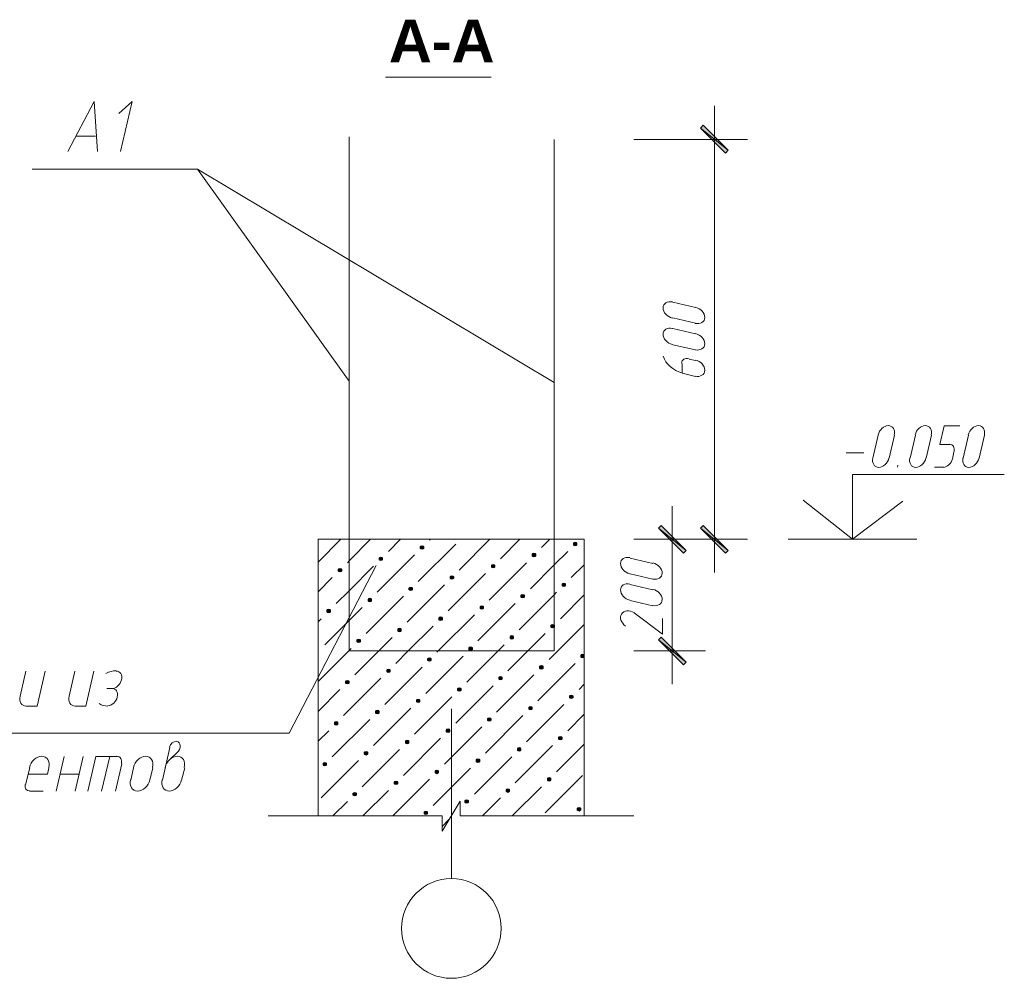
# Model space of a CAD drawing. Header units: millimetres. Extents: x 1527433 to 14789979, y -245576 to 11310.
# Tile 57 of 135: x 1950881 to 1956800, y -56397 to -50636. Entities that reach past the tile are written whole.
import ezdxf

# ---------------------------------------------------------------- set-up
doc = ezdxf.new("R2010")
doc.units = ezdxf.units.MM
doc.styles.get("Standard").update_dxf_attribs({"font": 'isocpeur.ttf', "height": 250})

msp = doc.modelspace()

# ---------------------------------------------------------------- hatches: boundary and pattern name
h = msp.add_hatch(color=7)
h.paths.add_polyline_path([(1955123.983, -51437.995), (1955140.917, -51421.062), (1954973.7, -51287.712)])
h.paths.add_polyline_path([(1955140.917, -51421.062), (1954973.7, -51287.712), (1954990.633, -51270.779)])
h = msp.add_hatch(color=7)
h.paths.add_polyline_path([(1954872.1, -53842.529), (1954886.917, -53825.595), (1954721.817, -53692.245)])
h.paths.add_polyline_path([(1954886.917, -53825.595), (1954721.817, -53692.245), (1954736.633, -53675.312)])
h = msp.add_hatch(color=7)
h.paths.add_polyline_path([(1954990.633, -53675.312), (1954973.7, -53692.245), (1955140.917, -53825.595)])
h.paths.add_polyline_path([(1954973.7, -53692.245), (1955140.917, -53825.595), (1955123.983, -53842.529)])
h = msp.add_hatch(color=7)
h.dxf.hatch_style = 2
h.paths.add_polyline_path([(1953299.417, -53798.079), (1953293.067, -53800.195), (1953288.833, -53804.429), (1953288.833, -53812.895), (1953293.067, -53817.129), (1953299.417, -53819.245), (1953305.767, -53817.129), (1953310, -53812.895), (1953310, -53804.429), (1953305.767, -53800.195)])
h = msp.add_hatch(color=7)
h.dxf.hatch_style = 2
h.paths.add_polyline_path([(1954220.167, -53776.912), (1954213.817, -53779.029), (1954209.583, -53783.262), (1954209.583, -53791.729), (1954213.817, -53795.962), (1954220.167, -53798.079), (1954226.517, -53795.962), (1954230.75, -53791.729), (1954230.75, -53783.262), (1954226.517, -53779.029)])
h = msp.add_hatch(color=7)
h.dxf.hatch_style = 2
h.paths.add_polyline_path([(1953051.767, -53865.812), (1953045.417, -53867.929), (1953041.183, -53872.162), (1953041.183, -53880.629), (1953045.417, -53884.862), (1953051.767, -53886.979), (1953058.117, -53884.862), (1953062.35, -53880.629), (1953062.35, -53872.162), (1953058.117, -53867.929)])
h = msp.add_hatch(color=7)
h.dxf.hatch_style = 2
h.paths.add_polyline_path([(1953972.517, -53842.529), (1953966.167, -53844.645), (1953961.933, -53848.879), (1953961.933, -53857.345), (1953966.167, -53861.579), (1953972.517, -53863.695), (1953978.867, -53861.579), (1953983.1, -53857.345), (1953983.1, -53848.879), (1953978.867, -53844.645)])
h = msp.add_hatch(color=7)
h.dxf.hatch_style = 2
h.paths.add_polyline_path([(1953726.983, -53910.262), (1953720.633, -53912.379), (1953716.4, -53916.612), (1953716.4, -53925.079), (1953720.633, -53929.312), (1953726.983, -53931.429), (1953733.333, -53929.312), (1953737.567, -53925.079), (1953737.567, -53916.612), (1953733.333, -53912.379)])
h = msp.add_hatch(color=7)
h.dxf.hatch_style = 2
h.paths.add_polyline_path([(1952806.233, -53933.545), (1952799.883, -53935.662), (1952795.65, -53939.895), (1952795.65, -53948.362), (1952799.883, -53952.595), (1952806.233, -53954.712), (1952812.583, -53952.595), (1952816.817, -53948.362), (1952816.817, -53939.895), (1952812.583, -53935.662)])
h = msp.add_hatch(color=7)
h.dxf.hatch_style = 2
h.paths.add_polyline_path([(1953479.333, -53977.995), (1953472.983, -53980.112), (1953468.75, -53984.345), (1953468.75, -53992.812), (1953472.983, -53997.045), (1953479.333, -53999.162), (1953485.683, -53997.045), (1953489.917, -53992.812), (1953489.917, -53984.345), (1953485.683, -53980.112)])
h = msp.add_hatch(color=7)
h.dxf.hatch_style = 2
h.paths.add_polyline_path([(1953231.683, -54045.729), (1953225.333, -54047.845), (1953221.1, -54052.079), (1953221.1, -54060.545), (1953225.333, -54064.779), (1953231.683, -54066.895), (1953238.033, -54064.779), (1953242.267, -54060.545), (1953242.267, -54052.079), (1953238.033, -54047.845)])
h = msp.add_hatch(color=7)
h.dxf.hatch_style = 2
h.paths.add_polyline_path([(1954152.433, -54022.445), (1954146.083, -54024.562), (1954141.85, -54028.795), (1954141.85, -54037.262), (1954146.083, -54041.495), (1954152.433, -54043.612), (1954158.783, -54041.495), (1954163.017, -54037.262), (1954163.017, -54028.795), (1954158.783, -54024.562)])
h = msp.add_hatch(color=7)
h.dxf.hatch_style = 2
h.paths.add_polyline_path([(1953904.783, -54090.179), (1953898.433, -54092.295), (1953894.2, -54096.529), (1953894.2, -54104.995), (1953898.433, -54109.229), (1953904.783, -54111.345), (1953911.133, -54109.229), (1953915.367, -54104.995), (1953915.367, -54096.529), (1953911.133, -54092.295)])
h = msp.add_hatch(color=7)
h.dxf.hatch_style = 2
h.paths.add_polyline_path([(1952986.15, -54113.462), (1952979.8, -54115.579), (1952975.567, -54119.812), (1952975.567, -54128.279), (1952979.8, -54132.512), (1952986.15, -54134.629), (1952992.5, -54132.512), (1952996.733, -54128.279), (1952996.733, -54119.812), (1952992.5, -54115.579)])
h = msp.add_hatch(color=7)
h.dxf.hatch_style = 2
h.paths.add_polyline_path([(1953659.25, -54157.912), (1953652.9, -54160.029), (1953648.667, -54164.262), (1953648.667, -54172.729), (1953652.9, -54176.962), (1953659.25, -54179.079), (1953665.6, -54176.962), (1953669.833, -54172.729), (1953669.833, -54164.262), (1953665.6, -54160.029)])
h = msp.add_hatch(color=7)
h.dxf.hatch_style = 2
h.paths.add_polyline_path([(1952738.5, -54179.079), (1952732.15, -54181.195), (1952727.917, -54185.429), (1952727.917, -54193.895), (1952732.15, -54198.129), (1952738.5, -54200.245), (1952744.85, -54198.129), (1952749.083, -54193.895), (1952749.083, -54185.429), (1952744.85, -54181.195)])
h = msp.add_hatch(color=7)
h.dxf.hatch_style = 2
h.paths.add_polyline_path([(1953411.6, -54225.645), (1953405.25, -54227.762), (1953401.017, -54231.995), (1953401.017, -54240.462), (1953405.25, -54244.695), (1953411.6, -54246.812), (1953417.95, -54244.695), (1953422.183, -54240.462), (1953422.183, -54231.995), (1953417.95, -54227.762)])
h = msp.add_hatch(color=7)
h.dxf.hatch_style = 2
h.paths.add_polyline_path([(1954084.7, -54270.095), (1954078.35, -54272.212), (1954074.117, -54276.445), (1954074.117, -54284.912), (1954078.35, -54289.145), (1954084.7, -54291.262), (1954091.05, -54289.145), (1954095.283, -54284.912), (1954095.283, -54276.445), (1954091.05, -54272.212)])
h = msp.add_hatch(color=7)
h.dxf.hatch_style = 2
h.paths.add_polyline_path([(1953163.95, -54293.379), (1953157.6, -54295.495), (1953153.367, -54299.729), (1953153.367, -54308.195), (1953157.6, -54312.429), (1953163.95, -54314.545), (1953170.3, -54312.429), (1953174.533, -54308.195), (1953174.533, -54299.729), (1953170.3, -54295.495)])
h = msp.add_hatch(color=7)
h.dxf.hatch_style = 2
h.paths.add_polyline_path([(1953839.167, -54337.829), (1953832.817, -54339.945), (1953828.583, -54344.179), (1953828.583, -54352.645), (1953832.817, -54356.879), (1953839.167, -54358.995), (1953845.517, -54356.879), (1953849.75, -54352.645), (1953849.75, -54344.179), (1953845.517, -54339.945)])
h = msp.add_hatch(color=7)
h.dxf.hatch_style = 2
h.paths.add_polyline_path([(1952918.417, -54358.995), (1952912.067, -54361.112), (1952907.833, -54365.345), (1952907.833, -54373.812), (1952912.067, -54378.045), (1952918.417, -54380.162), (1952924.767, -54378.045), (1952929, -54373.812), (1952929, -54365.345), (1952924.767, -54361.112)])
h = msp.add_hatch(color=7)
h.paths.add_polyline_path([(1954736.633, -54346.295), (1954721.817, -54363.229), (1954886.917, -54496.579)])
h.paths.add_polyline_path([(1954721.817, -54363.229), (1954886.917, -54496.579), (1954872.1, -54513.512)])
h = msp.add_hatch(color=7)
h.dxf.hatch_style = 2
h.paths.add_polyline_path([(1953591.517, -54405.562), (1953585.167, -54407.679), (1953580.933, -54411.912), (1953580.933, -54420.379), (1953585.167, -54424.612), (1953591.517, -54426.729), (1953597.867, -54424.612), (1953602.1, -54420.379), (1953602.1, -54411.912), (1953597.867, -54407.679)])
h = msp.add_hatch(color=7)
h.dxf.hatch_style = 2
h.paths.add_polyline_path([(1954264.617, -54450.012), (1954258.267, -54452.129), (1954254.033, -54456.362), (1954254.033, -54464.829), (1954258.267, -54469.062), (1954264.617, -54471.179), (1954270.967, -54469.062), (1954275.2, -54464.829), (1954275.2, -54456.362), (1954270.967, -54452.129)])
h = msp.add_hatch(color=7)
h.dxf.hatch_style = 2
h.paths.add_polyline_path([(1953343.867, -54471.179), (1953337.517, -54473.295), (1953333.283, -54477.529), (1953333.283, -54485.995), (1953337.517, -54490.229), (1953343.867, -54492.345), (1953350.217, -54490.229), (1953354.45, -54485.995), (1953354.45, -54477.529), (1953350.217, -54473.295)])
h = msp.add_hatch(color=7)
h.dxf.hatch_style = 2
h.paths.add_polyline_path([(1954016.967, -54517.745), (1954010.617, -54519.862), (1954006.383, -54524.095), (1954006.383, -54532.562), (1954010.617, -54536.795), (1954016.967, -54538.912), (1954023.317, -54536.795), (1954027.55, -54532.562), (1954027.55, -54524.095), (1954023.317, -54519.862)])
h = msp.add_hatch(color=7)
h.dxf.hatch_style = 2
h.paths.add_polyline_path([(1953098.333, -54538.912), (1953091.983, -54541.029), (1953087.75, -54545.262), (1953087.75, -54553.729), (1953091.983, -54557.962), (1953098.333, -54560.079), (1953104.683, -54557.962), (1953108.917, -54553.729), (1953108.917, -54545.262), (1953104.683, -54541.029)])
h = msp.add_hatch(color=7)
h.dxf.hatch_style = 2
h.paths.add_polyline_path([(1952850.683, -54606.645), (1952844.333, -54608.762), (1952840.1, -54612.995), (1952840.1, -54621.462), (1952844.333, -54625.695), (1952850.683, -54627.812), (1952857.033, -54625.695), (1952861.267, -54621.462), (1952861.267, -54612.995), (1952857.033, -54608.762)])
h = msp.add_hatch(color=7)
h.dxf.hatch_style = 2
h.paths.add_polyline_path([(1953771.433, -54583.362), (1953765.083, -54585.479), (1953760.85, -54589.712), (1953760.85, -54598.179), (1953765.083, -54602.412), (1953771.433, -54604.529), (1953777.783, -54602.412), (1953782.017, -54598.179), (1953782.017, -54589.712), (1953777.783, -54585.479)])
h = msp.add_hatch(color=7)
h.dxf.hatch_style = 2
h.paths.add_polyline_path([(1953523.783, -54651.095), (1953517.433, -54653.212), (1953513.2, -54657.445), (1953513.2, -54665.912), (1953517.433, -54670.145), (1953523.783, -54672.262), (1953530.133, -54670.145), (1953534.367, -54665.912), (1953534.367, -54657.445), (1953530.133, -54653.212)])
h = msp.add_hatch(color=7)
h.dxf.hatch_style = 2
h.paths.add_polyline_path([(1954196.883, -54695.545), (1954190.533, -54697.662), (1954186.3, -54701.895), (1954186.3, -54710.362), (1954190.533, -54714.595), (1954196.883, -54716.712), (1954203.233, -54714.595), (1954207.467, -54710.362), (1954207.467, -54701.895), (1954203.233, -54697.662)])
h = msp.add_hatch(color=7)
h.dxf.hatch_style = 2
h.paths.add_polyline_path([(1953276.133, -54718.829), (1953269.783, -54720.945), (1953265.55, -54725.179), (1953265.55, -54733.645), (1953269.783, -54737.879), (1953276.133, -54739.995), (1953282.483, -54737.879), (1953286.717, -54733.645), (1953286.717, -54725.179), (1953282.483, -54720.945)])
h = msp.add_hatch(color=7)
h.dxf.hatch_style = 2
h.paths.add_polyline_path([(1953030.6, -54786.562), (1953024.25, -54788.679), (1953020.017, -54792.912), (1953020.017, -54801.379), (1953024.25, -54805.612), (1953030.6, -54807.729), (1953036.95, -54805.612), (1953041.183, -54801.379), (1953041.183, -54792.912), (1953036.95, -54788.679)])
h = msp.add_hatch(color=7)
h.dxf.hatch_style = 2
h.paths.add_polyline_path([(1953951.35, -54763.279), (1953945, -54765.395), (1953940.767, -54769.629), (1953940.767, -54778.095), (1953945, -54782.329), (1953951.35, -54784.445), (1953957.7, -54782.329), (1953961.933, -54778.095), (1953961.933, -54769.629), (1953957.7, -54765.395)])
h = msp.add_hatch(color=7)
h.dxf.hatch_style = 2
h.paths.add_polyline_path([(1952782.95, -54854.295), (1952776.6, -54856.412), (1952772.367, -54860.645), (1952772.367, -54869.112), (1952776.6, -54873.345), (1952782.95, -54875.462), (1952789.3, -54873.345), (1952793.533, -54869.112), (1952793.533, -54860.645), (1952789.3, -54856.412)])
h = msp.add_hatch(color=7)
h.dxf.hatch_style = 2
h.paths.add_polyline_path([(1953703.7, -54831.012), (1953697.35, -54833.129), (1953693.117, -54837.362), (1953693.117, -54845.829), (1953697.35, -54850.062), (1953703.7, -54852.179), (1953710.05, -54850.062), (1953714.283, -54845.829), (1953714.283, -54837.362), (1953710.05, -54833.129)])
h = msp.add_hatch(color=7)
h.dxf.hatch_style = 2
h.paths.add_polyline_path([(1953456.05, -54898.745), (1953449.7, -54900.862), (1953445.467, -54905.095), (1953445.467, -54913.562), (1953449.7, -54917.795), (1953456.05, -54919.912), (1953462.4, -54917.795), (1953466.633, -54913.562), (1953466.633, -54905.095), (1953462.4, -54900.862)])
h = msp.add_hatch(color=7)
h.dxf.hatch_style = 2
h.paths.add_polyline_path([(1953210.517, -54966.479), (1953204.167, -54968.595), (1953199.933, -54972.829), (1953199.933, -54981.295), (1953204.167, -54985.529), (1953210.517, -54987.645), (1953216.867, -54985.529), (1953221.1, -54981.295), (1953221.1, -54972.829), (1953216.867, -54968.595)])
h = msp.add_hatch(color=7)
h.dxf.hatch_style = 2
h.paths.add_polyline_path([(1954131.267, -54943.195), (1954124.917, -54945.312), (1954120.683, -54949.545), (1954120.683, -54958.012), (1954124.917, -54962.245), (1954131.267, -54964.362), (1954137.617, -54962.245), (1954141.85, -54958.012), (1954141.85, -54949.545), (1954137.617, -54945.312)])
h = msp.add_hatch(color=7)
h.dxf.hatch_style = 2
h.paths.add_polyline_path([(1952962.867, -55034.212), (1952956.517, -55036.329), (1952952.283, -55040.562), (1952952.283, -55049.029), (1952956.517, -55053.262), (1952962.867, -55055.379), (1952969.217, -55053.262), (1952973.45, -55049.029), (1952973.45, -55040.562), (1952969.217, -55036.329)])
h = msp.add_hatch(color=7)
h.dxf.hatch_style = 2
h.paths.add_polyline_path([(1953883.617, -55010.929), (1953877.267, -55013.045), (1953873.033, -55017.279), (1953873.033, -55025.745), (1953877.267, -55029.979), (1953883.617, -55032.095), (1953889.967, -55029.979), (1953894.2, -55025.745), (1953894.2, -55017.279), (1953889.967, -55013.045)])
h = msp.add_hatch(color=7)
h.dxf.hatch_style = 2
h.paths.add_polyline_path([(1952715.217, -55099.829), (1952708.867, -55101.945), (1952704.633, -55106.179), (1952704.633, -55114.645), (1952708.867, -55118.879), (1952715.217, -55120.995), (1952721.567, -55118.879), (1952725.8, -55114.645), (1952725.8, -55106.179), (1952721.567, -55101.945)])
h = msp.add_hatch(color=7)
h.dxf.hatch_style = 2
h.paths.add_polyline_path([(1953635.967, -55078.662), (1953629.617, -55080.779), (1953625.383, -55085.012), (1953625.383, -55093.479), (1953629.617, -55097.712), (1953635.967, -55099.829), (1953642.317, -55097.712), (1953646.55, -55093.479), (1953646.55, -55085.012), (1953642.317, -55080.779)])
h = msp.add_hatch(color=7)
h.dxf.hatch_style = 2
h.paths.add_polyline_path([(1953388.317, -55146.395), (1953381.967, -55148.512), (1953377.733, -55152.745), (1953377.733, -55161.212), (1953381.967, -55165.445), (1953388.317, -55167.562), (1953394.667, -55165.445), (1953398.9, -55161.212), (1953398.9, -55152.745), (1953394.667, -55148.512)])
h = msp.add_hatch(color=7)
h.dxf.hatch_style = 2
h.paths.add_polyline_path([(1953142.783, -55212.012), (1953136.433, -55214.129), (1953132.2, -55218.362), (1953132.2, -55226.829), (1953136.433, -55231.062), (1953142.783, -55233.179), (1953149.133, -55231.062), (1953153.367, -55226.829), (1953153.367, -55218.362), (1953149.133, -55214.129)])
h = msp.add_hatch(color=7)
h.dxf.hatch_style = 2
h.paths.add_polyline_path([(1954063.533, -55190.845), (1954057.183, -55192.962), (1954052.95, -55197.195), (1954052.95, -55205.662), (1954057.183, -55209.895), (1954063.533, -55212.012), (1954069.883, -55209.895), (1954074.117, -55205.662), (1954074.117, -55197.195), (1954069.883, -55192.962)])
h = msp.add_hatch(color=7)
h.dxf.hatch_style = 2
h.paths.add_polyline_path([(1952895.133, -55279.745), (1952888.783, -55281.862), (1952884.55, -55286.095), (1952884.55, -55294.562), (1952888.783, -55298.795), (1952895.133, -55300.912), (1952901.483, -55298.795), (1952905.717, -55294.562), (1952905.717, -55286.095), (1952901.483, -55281.862)])
h = msp.add_hatch(color=7)
h.dxf.hatch_style = 2
h.paths.add_polyline_path([(1953815.883, -55258.579), (1953809.533, -55260.695), (1953805.3, -55264.929), (1953805.3, -55273.395), (1953809.533, -55277.629), (1953815.883, -55279.745), (1953822.233, -55277.629), (1953826.467, -55273.395), (1953826.467, -55264.929), (1953822.233, -55260.695)])
h = msp.add_hatch(color=7)
h.dxf.hatch_style = 2
h.paths.add_polyline_path([(1953568.233, -55324.195), (1953561.883, -55326.312), (1953557.65, -55330.545), (1953557.65, -55339.012), (1953561.883, -55343.245), (1953568.233, -55345.362), (1953574.583, -55343.245), (1953578.817, -55339.012), (1953578.817, -55330.545), (1953574.583, -55326.312)])
h = msp.add_hatch(color=7)
h.dxf.hatch_style = 2
h.paths.add_polyline_path([(1953322.7, -55391.929), (1953316.35, -55394.045), (1953312.117, -55398.279), (1953312.117, -55406.745), (1953316.35, -55410.979), (1953322.7, -55413.095), (1953329.05, -55410.979), (1953333.283, -55406.745), (1953333.283, -55398.279), (1953329.05, -55394.045)])
h = msp.add_hatch(color=7)
h.dxf.hatch_style = 2
h.paths.add_polyline_path([(1954243.45, -55370.762), (1954237.1, -55372.879), (1954232.867, -55377.112), (1954232.867, -55385.579), (1954237.1, -55389.812), (1954243.45, -55391.929), (1954249.8, -55389.812), (1954254.033, -55385.579), (1954254.033, -55377.112), (1954249.8, -55372.879)])

# ---------------------------------------------------------------- linework, layer by layer
at = {"color": 7, "lineweight": 0}
for points in [[(1953079.283, -50980.795), (1953714.283, -50980.795)], [(1951170.05, -51427.412), (1951328.8, -51126.845), (1951347.85, -51427.412)], [(1951487.55, -51427.412), (1951557.4, -51126.845), (1951476.967, -51200.929)], [(1955058.367, -53958.945), (1955058.367, -51154.362)], [(1951337.267, -51336.395), (1951222.967, -51336.395)], [(1954093.167, -51355.445), (1954093.167, -54428.845), (1952861.267, -54428.845), (1952861.267, -51340.629)], [(1954573.65, -51355.445), (1955257.333, -51355.445)], [(1954093.167, -52815.945), (1951948.983, -51535.362), (1952861.267, -52809.595), (1951948.983, -51535.362), (1950956.267, -51535.362)], [(1954805.766, -52332.497), (1954794.363, -52330.909), (1954783.729, -52331.337), (1954774.093, -52333.638), (1954765.682, -52337.668), (1954758.727, -52343.283), (1954753.456, -52350.34), (1954750.097, -52358.695), (1954748.88, -52368.204), (1954749.96, -52378.233), (1954753.191, -52388.076), (1954758.346, -52397.487), (1954765.201, -52406.219), (1954773.528, -52414.028), (1954783.101, -52420.666), (1954793.695, -52425.886), (1954805.084, -52429.444)], [(1954944.067, -52365.095), (1954806.483, -52333.345)], [(1954942.668, -52461.194), (1954954.07, -52462.782), (1954964.704, -52462.354), (1954974.341, -52460.053), (1954982.751, -52456.023), (1954989.706, -52450.408), (1954994.977, -52443.351), (1954998.336, -52434.996), (1954999.553, -52425.486), (1954998.473, -52415.458), (1954995.242, -52405.615), (1954990.087, -52396.204), (1954983.233, -52387.471), (1954974.906, -52379.663), (1954965.332, -52373.025), (1954954.738, -52367.804), (1954943.349, -52364.247)], [(1954806.483, -52428.595), (1954944.067, -52460.345)], [(1954805.766, -52491.247), (1954794.363, -52489.659), (1954783.729, -52490.087), (1954774.093, -52492.388), (1954765.682, -52496.418), (1954758.727, -52502.033), (1954753.456, -52509.09), (1954750.097, -52517.445), (1954748.88, -52526.954), (1954749.96, -52536.983), (1954753.191, -52546.826), (1954758.346, -52556.237), (1954765.201, -52564.969), (1954773.528, -52572.778), (1954783.101, -52579.416), (1954793.695, -52584.636), (1954805.084, -52588.194)], [(1954944.067, -52523.845), (1954806.483, -52492.095)], [(1954942.668, -52619.944), (1954954.07, -52621.532), (1954964.704, -52621.104), (1954974.341, -52618.803), (1954982.751, -52614.773), (1954989.706, -52609.158), (1954994.977, -52602.101), (1954998.336, -52593.746), (1954999.553, -52584.236), (1954998.473, -52574.208), (1954995.242, -52564.365), (1954990.087, -52554.954), (1954983.233, -52546.221), (1954974.906, -52538.413), (1954965.332, -52531.775), (1954954.738, -52526.554), (1954943.349, -52522.997)], [(1954806.483, -52589.462), (1954944.067, -52621.212)], [(1954749.674, -52658.355), (1954756.462, -52675.391), (1954765.916, -52691.655), (1954777.749, -52706.891), (1954791.67, -52720.842), (1954807.391, -52733.25), (1954824.623, -52743.859), (1954843.076, -52752.411), (1954862.461, -52758.649)], [(1954904.695, -52673.672), (1954895.748, -52672.331), (1954887.423, -52672.557), (1954879.898, -52674.241), (1954873.35, -52677.275), (1954867.958, -52681.551), (1954863.899, -52686.958), (1954861.351, -52693.389), (1954860.492, -52700.734)], [(1954944.067, -52684.712), (1954905.967, -52676.245)], [(1954942.668, -52778.694), (1954954.07, -52780.282), (1954964.704, -52779.854), (1954974.341, -52777.553), (1954982.751, -52773.523), (1954989.706, -52767.908), (1954994.977, -52760.851), (1954998.336, -52752.496), (1954999.553, -52742.986), (1954998.473, -52732.958), (1954995.242, -52723.115), (1954990.087, -52713.704), (1954983.233, -52704.971), (1954974.906, -52697.163), (1954965.332, -52690.525), (1954954.738, -52685.304), (1954943.349, -52681.747)], [(1954863.633, -52701.645), (1954863.633, -52760.912)], [(1954863.633, -52760.912), (1954944.067, -52779.962)], [(1956138.715, -53132.728), (1956140.303, -53121.325), (1956139.875, -53110.691), (1956137.574, -53101.055), (1956133.544, -53092.644), (1956127.929, -53085.689), (1956120.872, -53080.418), (1956112.517, -53077.059), (1956103.007, -53075.842), (1956092.979, -53076.922), (1956083.136, -53080.153), (1956073.725, -53085.308), (1956064.992, -53092.163), (1956057.184, -53100.49), (1956050.546, -53110.063), (1956045.326, -53120.657), (1956041.768, -53132.046)], [(1956360.965, -53132.728), (1956362.553, -53121.325), (1956362.125, -53110.691), (1956359.824, -53101.055), (1956355.794, -53092.644), (1956350.179, -53085.689), (1956343.122, -53080.418), (1956334.767, -53077.059), (1956325.257, -53075.842), (1956315.229, -53076.922), (1956305.386, -53080.153), (1956295.975, -53085.308), (1956287.242, -53092.163), (1956279.434, -53100.49), (1956272.796, -53110.063), (1956267.576, -53120.657), (1956264.018, -53132.046)], [(1956472.3, -53188.479), (1956413.033, -53188.479), (1956438.433, -53076.295), (1956533.683, -53076.295)], [(1956680.582, -53132.728), (1956682.17, -53121.325), (1956681.742, -53110.691), (1956679.441, -53101.055), (1956675.411, -53092.644), (1956669.796, -53085.689), (1956662.739, -53080.418), (1956654.384, -53077.059), (1956644.874, -53075.842), (1956634.846, -53076.922), (1956625.003, -53080.153), (1956615.592, -53085.308), (1956606.859, -53092.163), (1956599.051, -53100.49), (1956592.413, -53110.063), (1956587.192, -53120.657), (1956583.635, -53132.046)], [(1956042.617, -53133.445), (1956010.867, -53271.029)], [(1956108.233, -53271.029), (1956139.983, -53133.445)], [(1956266.983, -53133.445), (1956235.233, -53271.029)], [(1956330.483, -53271.029), (1956362.233, -53133.445)], [(1956584.483, -53133.445), (1956552.733, -53271.029)], [(1956650.1, -53271.029), (1956681.85, -53133.445)], [(1956498.156, -53231.657), (1956499.498, -53222.71), (1956499.272, -53214.385), (1956497.588, -53206.86), (1956494.553, -53200.312), (1956490.278, -53194.92), (1956484.871, -53190.861), (1956478.44, -53188.313), (1956471.095, -53187.454)], [(1955850, -53239.279), (1955955.833, -53239.279)], [(1956010.018, -53269.63), (1956008.43, -53281.032), (1956008.858, -53291.666), (1956011.159, -53301.303), (1956015.189, -53309.713), (1956020.804, -53316.668), (1956027.861, -53321.939), (1956036.216, -53325.298), (1956045.726, -53326.515), (1956055.754, -53325.435), (1956065.597, -53322.204), (1956075.008, -53317.049), (1956083.741, -53310.195), (1956091.549, -53301.868), (1956098.187, -53292.294), (1956103.408, -53281.7), (1956106.965, -53270.311)], [(1956232.268, -53269.63), (1956230.68, -53281.032), (1956231.108, -53291.666), (1956233.409, -53301.303), (1956237.439, -53309.713), (1956243.054, -53316.668), (1956250.111, -53321.939), (1956258.466, -53325.298), (1956267.976, -53326.515), (1956278.004, -53325.435), (1956287.847, -53322.204), (1956297.258, -53317.049), (1956305.991, -53310.195), (1956313.799, -53301.868), (1956320.437, -53292.294), (1956325.658, -53281.7), (1956329.215, -53270.311)], [(1956433.862, -53326.564), (1956442.605, -53325.454), (1956451.219, -53322.442), (1956459.487, -53317.734), (1956467.191, -53311.533), (1956474.114, -53304.043), (1956480.037, -53295.467), (1956484.743, -53286.01), (1956488.014, -53275.875)], [(1956489.233, -53277.379), (1956497.7, -53232.929)], [(1956551.885, -53269.63), (1956550.297, -53281.032), (1956550.725, -53291.666), (1956553.026, -53301.303), (1956557.056, -53309.713), (1956562.671, -53316.668), (1956569.728, -53321.939), (1956578.083, -53325.298), (1956587.593, -53326.515), (1956597.621, -53325.435), (1956607.464, -53322.204), (1956616.875, -53317.049), (1956625.608, -53310.195), (1956633.416, -53301.868), (1956640.054, -53292.294), (1956645.274, -53281.7), (1956648.832, -53270.311)], [(1956161.15, -53313.362), (1956159.033, -53326.062)], [(1956381.283, -53326.062), (1956434.2, -53326.062)], [(1956190.783, -53529.262), (1955888.1, -53757.862), (1955888.1, -53370.512), (1956800.383, -53370.512)], [(1954804.367, -54629.929), (1954804.367, -53558.895)], [(1955888.1, -53757.862), (1955591.767, -53522.912)], [(1954275.2, -55421.562), (1954275.2, -53757.862), (1952675, -53757.862), (1952675, -55421.562)], [(1952675, -53895.445), (1952810.467, -53757.862)], [(1952850.683, -53899.679), (1952861.267, -53889.095), (1952990.383, -53757.862)], [(1953098.333, -53831.945), (1953170.3, -53757.862)], [(1953276.133, -54011.862), (1953502.617, -53787.495)], [(1953343.867, -53764.212), (1953350.217, -53757.862)], [(1953523.783, -53944.129), (1953707.933, -53757.862)], [(1953771.433, -53876.395), (1953887.85, -53757.862)], [(1954016.967, -53808.662), (1954067.767, -53757.862)], [(1954573.65, -53757.862), (1955003.333, -53757.862)], [(1954573.65, -53757.862), (1955257.333, -53757.862)], [(1955500.75, -53757.862), (1956275.45, -53757.862)], [(1953030.6, -54077.479), (1953254.967, -53853.112)], [(1954093.167, -53912.379), (1954175.717, -53831.945)], [(1954549.649, -53869.197), (1954538.246, -53867.609), (1954527.612, -53868.037), (1954517.976, -53870.338), (1954509.566, -53874.368), (1954502.611, -53879.983), (1954497.339, -53887.04), (1954493.981, -53895.395), (1954492.763, -53904.904), (1954493.843, -53914.933), (1954497.074, -53924.776), (1954502.23, -53934.187), (1954509.084, -53942.919), (1954517.411, -53950.728), (1954526.985, -53957.366), (1954537.579, -53962.586), (1954548.968, -53966.144)], [(1949641.817, -54924.145), (1952501.433, -54924.145), (1953024.25, -53916.612)], [(1952782.95, -54145.212), (1952861.267, -54069.012), (1953007.317, -53920.845)], [(1953703.7, -54124.045), (1953928.067, -53899.679)], [(1953951.35, -54056.312), (1954093.167, -53912.379)], [(1954196.883, -53988.579), (1954275.2, -53912.379)], [(1954687.95, -53903.912), (1954550.367, -53872.162)], [(1954686.551, -53997.894), (1954697.954, -53999.482), (1954708.588, -53999.054), (1954718.224, -53996.753), (1954726.634, -53992.723), (1954733.589, -53987.108), (1954738.861, -53980.051), (1954742.219, -53971.696), (1954743.437, -53962.186), (1954742.357, -53952.158), (1954739.126, -53942.315), (1954733.97, -53932.904), (1954727.116, -53924.171), (1954718.789, -53916.363), (1954709.215, -53909.725), (1954698.621, -53904.504), (1954687.232, -53900.947)], [(1953456.05, -54189.662), (1953680.417, -53965.295)], [(1954550.367, -53967.412), (1954687.95, -53999.162)], [(1952675, -54075.362), (1952759.667, -53988.579)], [(1953210.517, -54257.395), (1953434.883, -54033.029)], [(1954549.649, -54027.947), (1954538.246, -54026.359), (1954527.612, -54026.787), (1954517.976, -54029.088), (1954509.566, -54033.118), (1954502.611, -54038.733), (1954497.339, -54045.79), (1954493.981, -54054.145), (1954492.763, -54063.654), (1954493.843, -54073.683), (1954497.074, -54083.526), (1954502.23, -54092.937), (1954509.084, -54101.669), (1954517.411, -54109.478), (1954526.985, -54116.116), (1954537.579, -54121.336), (1954548.968, -54124.894)], [(1954687.95, -54062.662), (1954550.367, -54030.912)], [(1952962.867, -54325.129), (1953187.233, -54100.762)], [(1953883.617, -54303.962), (1954093.167, -54092.295)], [(1954093.167, -54092.295), (1954107.983, -54077.479)], [(1954131.267, -54236.229), (1954275.2, -54092.295)], [(1954686.551, -54156.644), (1954697.954, -54158.232), (1954708.588, -54157.804), (1954718.224, -54155.503), (1954726.634, -54151.473), (1954733.589, -54145.858), (1954738.861, -54138.801), (1954742.219, -54130.446), (1954743.437, -54120.936), (1954742.357, -54110.908), (1954739.126, -54101.065), (1954733.97, -54091.654), (1954727.116, -54082.921), (1954718.789, -54075.113), (1954709.215, -54068.475), (1954698.621, -54063.254), (1954687.232, -54059.697)], [(1953635.967, -54369.579), (1953860.333, -54145.212)], [(1954550.367, -54126.162), (1954687.95, -54157.912)], [(1952715.217, -54392.862), (1952861.267, -54246.812), (1952939.583, -54168.495)], [(1953388.317, -54437.312), (1953396.783, -54428.845), (1953614.8, -54212.945)], [(1954574.357, -54199.743), (1954563.394, -54194.426), (1954552.289, -54190.994), (1954541.328, -54189.415), (1954530.794, -54189.656), (1954520.972, -54191.687), (1954512.146, -54195.475), (1954504.601, -54200.989), (1954498.619, -54208.197), (1954494.647, -54216.674), (1954492.881, -54225.835), (1954493.226, -54235.411), (1954495.591, -54245.131), (1954499.881, -54254.728), (1954506.005, -54263.93), (1954513.87, -54272.468), (1954523.381, -54280.073)], [(1954575.767, -54200.245), (1954745.1, -54329.362), (1954745.1, -54234.112)], [(1952675, -54255.279), (1952694.05, -54236.229)], [(1953142.783, -54505.045), (1953216.867, -54428.845), (1953367.15, -54280.679)], [(1954063.533, -54481.762), (1954275.2, -54270.095)], [(1953936.533, -54428.845), (1954040.25, -54325.129)], [(1952895.133, -54572.779), (1953039.067, -54428.845), (1953119.5, -54348.412)], [(1953756.617, -54428.845), (1953792.6, -54392.862)], [(1952675, -54612.995), (1952861.267, -54426.729), (1952873.967, -54416.145)], [(1953322.7, -54684.962), (1953547.067, -54460.595)], [(1953568.233, -54617.229), (1953756.617, -54428.845)], [(1953815.883, -54549.495), (1953936.533, -54428.845)], [(1954573.65, -54428.845), (1955003.333, -54428.845)], [(1953995.8, -54729.412), (1954220.167, -54505.045)], [(1950918.167, -54551.612), (1950884.3, -54701.895)], [(1950922.4, -54761.162), (1950985.9, -54761.162), (1951034.583, -54551.612)], [(1951212.383, -54551.612), (1951178.517, -54701.895)], [(1951214.5, -54761.162), (1951278, -54761.162), (1951326.683, -54551.612)], [(1951459.985, -54549.626), (1951444.989, -54550.438), (1951429.741, -54553.291), (1951414.4, -54558.145), (1951399.125, -54564.959)], [(1951436.15, -54655.815), (1951445.321, -54654.714), (1951454.345, -54651.63), (1951462.994, -54646.772), (1951471.041, -54640.354), (1951478.259, -54632.584), (1951484.42, -54623.676), (1951489.298, -54613.84), (1951492.664, -54603.287), (1951494.232, -54592.741), (1951493.95, -54582.926), (1951491.948, -54574.052), (1951488.353, -54566.327), (1951483.296, -54559.963), (1951476.904, -54555.168), (1951469.307, -54552.152), (1951460.633, -54551.126)], [(1953075.05, -54752.695), (1953299.417, -54528.329)], [(1953748.15, -54797.145), (1953972.517, -54572.779)], [(1952827.4, -54818.312), (1953051.767, -54593.945)], [(1954243.45, -54661.679), (1954275.2, -54629.929)], [(1951436.75, -54655.329), (1951405, -54655.329)], [(1951410.75, -54759.531), (1951419.921, -54758.431), (1951428.945, -54755.346), (1951437.594, -54750.489), (1951445.641, -54744.07), (1951452.859, -54736.301), (1951459.02, -54727.393), (1951463.898, -54717.556), (1951467.264, -54707.003), (1951468.832, -54696.458), (1951468.55, -54686.643), (1951466.548, -54677.768), (1951462.953, -54670.044), (1951457.896, -54663.68), (1951451.504, -54658.885), (1951443.907, -54655.869), (1951435.233, -54654.843)], [(1952675, -54792.912), (1952806.233, -54661.679)], [(1953502.617, -54864.879), (1953726.983, -54640.512)], [(1950882.994, -54700.991), (1950881.2, -54713.134), (1950881.538, -54724.439), (1950883.859, -54734.663), (1950888.013, -54743.564), (1950893.853, -54750.902), (1950901.229, -54756.432), (1950909.993, -54759.916), (1950919.995, -54761.109)], [(1951177.211, -54700.991), (1951175.417, -54713.134), (1951175.755, -54724.439), (1951178.075, -54734.663), (1951182.23, -54743.564), (1951188.069, -54750.902), (1951195.446, -54756.432), (1951204.209, -54759.916), (1951214.212, -54761.109)], [(1951357.511, -54746.201), (1951369.622, -54752.891), (1951382.72, -54757.615), (1951396.662, -54760.335), (1951411.31, -54761.013)], [(1953254.967, -54930.495), (1953479.333, -54706.129)], [(1953928.067, -54977.062), (1954152.433, -54752.695)], [(1953007.317, -54998.229), (1953231.683, -54773.862)], [(1953477.217, -54778.095), (1953477.217, -55798.329)], [(1954175.717, -54909.329), (1954275.2, -54809.845)], [(1952759.667, -55065.962), (1952986.15, -54841.595)], [(1953680.417, -55044.795), (1953904.783, -54818.312)], [(1952675, -54972.829), (1952738.5, -54909.329)], [(1953434.883, -55110.412), (1953659.25, -54886.045)], [(1951822.45, -54972.908), (1951809.239, -54975.511), (1951797.269, -54983.186), (1951787.833, -54994.769), (1951782.225, -55009.095)], [(1951827.53, -55040.915), (1951835.747, -55032.235), (1951841.847, -55022.025), (1951845.508, -55010.982), (1951846.41, -54999.803), (1951844.379, -54989.678), (1951839.705, -54981.625), (1951832.771, -54976.092), (1951823.958, -54973.524)], [(1953187.233, -55178.145), (1953411.6, -54953.779)], [(1954107.983, -55156.979), (1954275.2, -54989.762)], [(1951783.883, -55010.929), (1951739.433, -55205.662)], [(1951828.333, -55040.562), (1951788.117, -55078.662)], [(1952939.583, -55245.879), (1953163.95, -55021.512)], [(1953860.333, -55222.595), (1954084.7, -54998.229)], [(1951055.364, -55130.397), (1951057.384, -55116.654), (1951056.99, -55103.86), (1951054.352, -55092.286), (1951049.637, -55082.208), (1951043.015, -55073.899), (1951034.655, -55067.632), (1951024.724, -55063.681), (1951013.393, -55062.32), (1951001.418, -55063.731), (1950989.64, -55067.728), (1950978.357, -55074.037), (1950967.864, -55082.383), (1950958.457, -55092.492), (1950950.433, -55104.088), (1950944.089, -55116.897), (1950939.719, -55130.644)], [(1951100.2, -55273.395), (1951148.883, -55063.845)], [(1951214.5, -55273.395), (1951263.183, -55063.845)], [(1951466.383, -55063.845), (1951339.383, -55063.845), (1951290.7, -55273.395)], [(1951421.933, -55063.845), (1951373.25, -55273.395)], [(1951455.8, -55273.395), (1951493.9, -55108.295)], [(1951492.24, -55107.023), (1951493.581, -55098.076), (1951493.355, -55089.751), (1951491.671, -55082.226), (1951488.637, -55075.679), (1951484.361, -55070.287), (1951478.954, -55066.228), (1951472.523, -55063.68), (1951465.178, -55062.82)], [(1951679.781, -55130.397), (1951681.801, -55116.654), (1951681.407, -55103.86), (1951678.768, -55092.286), (1951674.054, -55082.208), (1951667.432, -55073.899), (1951659.071, -55067.632), (1951649.141, -55063.681), (1951637.81, -55062.32), (1951625.835, -55063.731), (1951614.057, -55067.728), (1951602.774, -55074.037), (1951592.28, -55082.383), (1951582.874, -55092.492), (1951574.85, -55104.088), (1951568.505, -55116.897), (1951564.136, -55130.644)], [(1951870.281, -55130.397), (1951872.301, -55116.654), (1951871.907, -55103.86), (1951869.268, -55092.286), (1951864.554, -55082.208), (1951857.932, -55073.899), (1951849.571, -55067.632), (1951839.641, -55063.681), (1951828.31, -55062.32), (1951816.335, -55063.731), (1951804.557, -55067.728), (1951793.274, -55074.037), (1951782.78, -55082.383), (1951773.374, -55092.492), (1951765.35, -55104.088), (1951759.005, -55116.897), (1951754.636, -55130.644)], [(1952694.05, -55313.612), (1952918.417, -55089.245)], [(1953614.8, -55290.329), (1953839.167, -55065.962)], [(1950941.45, -55131.579), (1950916.05, -55235.295)], [(1951047.283, -55169.679), (1950932.983, -55169.679)], [(1951047.283, -55169.679), (1951055.75, -55131.579)], [(1951123.483, -55169.679), (1951237.783, -55169.679)], [(1951565.867, -55131.579), (1951548.933, -55205.662)], [(1951663.233, -55205.662), (1951680.167, -55131.579)], [(1951853.733, -55205.662), (1951872.783, -55131.579)], [(1953367.15, -55358.062), (1953591.517, -55133.695)], [(1951547.203, -55204.727), (1951545.183, -55218.47), (1951545.576, -55231.264), (1951548.215, -55242.838), (1951552.93, -55252.916), (1951559.552, -55261.225), (1951567.912, -55267.492), (1951577.842, -55271.443), (1951589.174, -55272.804), (1951601.149, -55271.393), (1951612.926, -55267.396), (1951624.21, -55261.087), (1951634.703, -55252.741), (1951644.11, -55242.632), (1951652.133, -55231.036), (1951658.478, -55218.227), (1951662.847, -55204.48)], [(1951737.703, -55204.727), (1951735.683, -55218.47), (1951736.077, -55231.264), (1951738.715, -55242.838), (1951743.43, -55252.916), (1951750.052, -55261.225), (1951758.412, -55267.492), (1951768.342, -55271.443), (1951779.674, -55272.804), (1951791.649, -55271.393), (1951803.426, -55267.396), (1951814.71, -55261.087), (1951825.203, -55252.741), (1951834.61, -55242.632), (1951842.633, -55231.036), (1951848.978, -55218.227), (1951853.347, -55204.48)], [(1953123.733, -55421.562), (1953343.867, -55201.429)], [(1954040.25, -55402.512), (1954264.617, -55178.145)], [(1950914.392, -55233.462), (1950913.869, -55247.91), (1950918.298, -55259.825), (1950926.893, -55267.993), (1950938.867, -55271.199)], [(1950939.333, -55273.395), (1951021.883, -55273.395)], [(1952943.817, -55421.562), (1953098.333, -55269.162)], [(1953841.283, -55421.562), (1954016.967, -55245.879)], [(1952374.433, -55421.562), (1953420.067, -55421.562), (1953420.067, -55512.579), (1953528.017, -55332.662), (1953528.017, -55421.562), (1954573.65, -55421.562)], [(1952763.9, -55421.562), (1952850.683, -55334.779)], [(1953663.483, -55421.562), (1953771.433, -55313.612)], [(1953420.067, -55485.062), (1953460.283, -55442.729)]]:
    msp.add_lwpolyline(points, dxfattribs=at)
for points in [[(1955140.917, -51421.062), (1954973.7, -51287.712), (1954990.633, -51270.779)], [(1955123.983, -51437.995), (1955140.917, -51421.062), (1954973.7, -51287.712)], [(1954886.917, -53825.595), (1954721.817, -53692.245), (1954736.633, -53675.312)], [(1954990.633, -53675.312), (1954973.7, -53692.245), (1955140.917, -53825.595)], [(1954872.1, -53842.529), (1954886.917, -53825.595), (1954721.817, -53692.245)], [(1954973.7, -53692.245), (1955140.917, -53825.595), (1955123.983, -53842.529)], [(1953299.417, -53798.079), (1953293.067, -53800.195), (1953288.833, -53804.429), (1953288.833, -53812.895), (1953293.067, -53817.129), (1953299.417, -53819.245), (1953305.767, -53817.129), (1953310, -53812.895), (1953310, -53804.429), (1953305.767, -53800.195)], [(1954220.167, -53776.912), (1954213.817, -53779.029), (1954209.583, -53783.262), (1954209.583, -53791.729), (1954213.817, -53795.962), (1954220.167, -53798.079), (1954226.517, -53795.962), (1954230.75, -53791.729), (1954230.75, -53783.262), (1954226.517, -53779.029)], [(1953051.767, -53865.812), (1953045.417, -53867.929), (1953041.183, -53872.162), (1953041.183, -53880.629), (1953045.417, -53884.862), (1953051.767, -53886.979), (1953058.117, -53884.862), (1953062.35, -53880.629), (1953062.35, -53872.162), (1953058.117, -53867.929)], [(1953972.517, -53842.529), (1953966.167, -53844.645), (1953961.933, -53848.879), (1953961.933, -53857.345), (1953966.167, -53861.579), (1953972.517, -53863.695), (1953978.867, -53861.579), (1953983.1, -53857.345), (1953983.1, -53848.879), (1953978.867, -53844.645)], [(1953726.983, -53910.262), (1953720.633, -53912.379), (1953716.4, -53916.612), (1953716.4, -53925.079), (1953720.633, -53929.312), (1953726.983, -53931.429), (1953733.333, -53929.312), (1953737.567, -53925.079), (1953737.567, -53916.612), (1953733.333, -53912.379)], [(1952806.233, -53933.545), (1952799.883, -53935.662), (1952795.65, -53939.895), (1952795.65, -53948.362), (1952799.883, -53952.595), (1952806.233, -53954.712), (1952812.583, -53952.595), (1952816.817, -53948.362), (1952816.817, -53939.895), (1952812.583, -53935.662)], [(1953479.333, -53977.995), (1953472.983, -53980.112), (1953468.75, -53984.345), (1953468.75, -53992.812), (1953472.983, -53997.045), (1953479.333, -53999.162), (1953485.683, -53997.045), (1953489.917, -53992.812), (1953489.917, -53984.345), (1953485.683, -53980.112)], [(1953231.683, -54045.729), (1953225.333, -54047.845), (1953221.1, -54052.079), (1953221.1, -54060.545), (1953225.333, -54064.779), (1953231.683, -54066.895), (1953238.033, -54064.779), (1953242.267, -54060.545), (1953242.267, -54052.079), (1953238.033, -54047.845)], [(1954152.433, -54022.445), (1954146.083, -54024.562), (1954141.85, -54028.795), (1954141.85, -54037.262), (1954146.083, -54041.495), (1954152.433, -54043.612), (1954158.783, -54041.495), (1954163.017, -54037.262), (1954163.017, -54028.795), (1954158.783, -54024.562)], [(1953904.783, -54090.179), (1953898.433, -54092.295), (1953894.2, -54096.529), (1953894.2, -54104.995), (1953898.433, -54109.229), (1953904.783, -54111.345), (1953911.133, -54109.229), (1953915.367, -54104.995), (1953915.367, -54096.529), (1953911.133, -54092.295)], [(1952986.15, -54113.462), (1952979.8, -54115.579), (1952975.567, -54119.812), (1952975.567, -54128.279), (1952979.8, -54132.512), (1952986.15, -54134.629), (1952992.5, -54132.512), (1952996.733, -54128.279), (1952996.733, -54119.812), (1952992.5, -54115.579)], [(1953659.25, -54157.912), (1953652.9, -54160.029), (1953648.667, -54164.262), (1953648.667, -54172.729), (1953652.9, -54176.962), (1953659.25, -54179.079), (1953665.6, -54176.962), (1953669.833, -54172.729), (1953669.833, -54164.262), (1953665.6, -54160.029)], [(1952738.5, -54179.079), (1952732.15, -54181.195), (1952727.917, -54185.429), (1952727.917, -54193.895), (1952732.15, -54198.129), (1952738.5, -54200.245), (1952744.85, -54198.129), (1952749.083, -54193.895), (1952749.083, -54185.429), (1952744.85, -54181.195)], [(1953411.6, -54225.645), (1953405.25, -54227.762), (1953401.017, -54231.995), (1953401.017, -54240.462), (1953405.25, -54244.695), (1953411.6, -54246.812), (1953417.95, -54244.695), (1953422.183, -54240.462), (1953422.183, -54231.995), (1953417.95, -54227.762)], [(1954084.7, -54270.095), (1954078.35, -54272.212), (1954074.117, -54276.445), (1954074.117, -54284.912), (1954078.35, -54289.145), (1954084.7, -54291.262), (1954091.05, -54289.145), (1954095.283, -54284.912), (1954095.283, -54276.445), (1954091.05, -54272.212)], [(1953163.95, -54293.379), (1953157.6, -54295.495), (1953153.367, -54299.729), (1953153.367, -54308.195), (1953157.6, -54312.429), (1953163.95, -54314.545), (1953170.3, -54312.429), (1953174.533, -54308.195), (1953174.533, -54299.729), (1953170.3, -54295.495)], [(1953839.167, -54337.829), (1953832.817, -54339.945), (1953828.583, -54344.179), (1953828.583, -54352.645), (1953832.817, -54356.879), (1953839.167, -54358.995), (1953845.517, -54356.879), (1953849.75, -54352.645), (1953849.75, -54344.179), (1953845.517, -54339.945)], [(1952918.417, -54358.995), (1952912.067, -54361.112), (1952907.833, -54365.345), (1952907.833, -54373.812), (1952912.067, -54378.045), (1952918.417, -54380.162), (1952924.767, -54378.045), (1952929, -54373.812), (1952929, -54365.345), (1952924.767, -54361.112)], [(1954736.633, -54346.295), (1954721.817, -54363.229), (1954886.917, -54496.579)], [(1954721.817, -54363.229), (1954886.917, -54496.579), (1954872.1, -54513.512)], [(1953591.517, -54405.562), (1953585.167, -54407.679), (1953580.933, -54411.912), (1953580.933, -54420.379), (1953585.167, -54424.612), (1953591.517, -54426.729), (1953597.867, -54424.612), (1953602.1, -54420.379), (1953602.1, -54411.912), (1953597.867, -54407.679)], [(1954264.617, -54450.012), (1954258.267, -54452.129), (1954254.033, -54456.362), (1954254.033, -54464.829), (1954258.267, -54469.062), (1954264.617, -54471.179), (1954270.967, -54469.062), (1954275.2, -54464.829), (1954275.2, -54456.362), (1954270.967, -54452.129)], [(1953343.867, -54471.179), (1953337.517, -54473.295), (1953333.283, -54477.529), (1953333.283, -54485.995), (1953337.517, -54490.229), (1953343.867, -54492.345), (1953350.217, -54490.229), (1953354.45, -54485.995), (1953354.45, -54477.529), (1953350.217, -54473.295)], [(1954016.967, -54517.745), (1954010.617, -54519.862), (1954006.383, -54524.095), (1954006.383, -54532.562), (1954010.617, -54536.795), (1954016.967, -54538.912), (1954023.317, -54536.795), (1954027.55, -54532.562), (1954027.55, -54524.095), (1954023.317, -54519.862)], [(1953098.333, -54538.912), (1953091.983, -54541.029), (1953087.75, -54545.262), (1953087.75, -54553.729), (1953091.983, -54557.962), (1953098.333, -54560.079), (1953104.683, -54557.962), (1953108.917, -54553.729), (1953108.917, -54545.262), (1953104.683, -54541.029)], [(1952850.683, -54606.645), (1952844.333, -54608.762), (1952840.1, -54612.995), (1952840.1, -54621.462), (1952844.333, -54625.695), (1952850.683, -54627.812), (1952857.033, -54625.695), (1952861.267, -54621.462), (1952861.267, -54612.995), (1952857.033, -54608.762)], [(1953771.433, -54583.362), (1953765.083, -54585.479), (1953760.85, -54589.712), (1953760.85, -54598.179), (1953765.083, -54602.412), (1953771.433, -54604.529), (1953777.783, -54602.412), (1953782.017, -54598.179), (1953782.017, -54589.712), (1953777.783, -54585.479)], [(1953523.783, -54651.095), (1953517.433, -54653.212), (1953513.2, -54657.445), (1953513.2, -54665.912), (1953517.433, -54670.145), (1953523.783, -54672.262), (1953530.133, -54670.145), (1953534.367, -54665.912), (1953534.367, -54657.445), (1953530.133, -54653.212)], [(1954196.883, -54695.545), (1954190.533, -54697.662), (1954186.3, -54701.895), (1954186.3, -54710.362), (1954190.533, -54714.595), (1954196.883, -54716.712), (1954203.233, -54714.595), (1954207.467, -54710.362), (1954207.467, -54701.895), (1954203.233, -54697.662)], [(1953276.133, -54718.829), (1953269.783, -54720.945), (1953265.55, -54725.179), (1953265.55, -54733.645), (1953269.783, -54737.879), (1953276.133, -54739.995), (1953282.483, -54737.879), (1953286.717, -54733.645), (1953286.717, -54725.179), (1953282.483, -54720.945)], [(1953030.6, -54786.562), (1953024.25, -54788.679), (1953020.017, -54792.912), (1953020.017, -54801.379), (1953024.25, -54805.612), (1953030.6, -54807.729), (1953036.95, -54805.612), (1953041.183, -54801.379), (1953041.183, -54792.912), (1953036.95, -54788.679)], [(1953951.35, -54763.279), (1953945, -54765.395), (1953940.767, -54769.629), (1953940.767, -54778.095), (1953945, -54782.329), (1953951.35, -54784.445), (1953957.7, -54782.329), (1953961.933, -54778.095), (1953961.933, -54769.629), (1953957.7, -54765.395)], [(1952782.95, -54854.295), (1952776.6, -54856.412), (1952772.367, -54860.645), (1952772.367, -54869.112), (1952776.6, -54873.345), (1952782.95, -54875.462), (1952789.3, -54873.345), (1952793.533, -54869.112), (1952793.533, -54860.645), (1952789.3, -54856.412)], [(1953703.7, -54831.012), (1953697.35, -54833.129), (1953693.117, -54837.362), (1953693.117, -54845.829), (1953697.35, -54850.062), (1953703.7, -54852.179), (1953710.05, -54850.062), (1953714.283, -54845.829), (1953714.283, -54837.362), (1953710.05, -54833.129)], [(1953456.05, -54898.745), (1953449.7, -54900.862), (1953445.467, -54905.095), (1953445.467, -54913.562), (1953449.7, -54917.795), (1953456.05, -54919.912), (1953462.4, -54917.795), (1953466.633, -54913.562), (1953466.633, -54905.095), (1953462.4, -54900.862)], [(1953210.517, -54966.479), (1953204.167, -54968.595), (1953199.933, -54972.829), (1953199.933, -54981.295), (1953204.167, -54985.529), (1953210.517, -54987.645), (1953216.867, -54985.529), (1953221.1, -54981.295), (1953221.1, -54972.829), (1953216.867, -54968.595)], [(1954131.267, -54943.195), (1954124.917, -54945.312), (1954120.683, -54949.545), (1954120.683, -54958.012), (1954124.917, -54962.245), (1954131.267, -54964.362), (1954137.617, -54962.245), (1954141.85, -54958.012), (1954141.85, -54949.545), (1954137.617, -54945.312)], [(1952962.867, -55034.212), (1952956.517, -55036.329), (1952952.283, -55040.562), (1952952.283, -55049.029), (1952956.517, -55053.262), (1952962.867, -55055.379), (1952969.217, -55053.262), (1952973.45, -55049.029), (1952973.45, -55040.562), (1952969.217, -55036.329)], [(1953883.617, -55010.929), (1953877.267, -55013.045), (1953873.033, -55017.279), (1953873.033, -55025.745), (1953877.267, -55029.979), (1953883.617, -55032.095), (1953889.967, -55029.979), (1953894.2, -55025.745), (1953894.2, -55017.279), (1953889.967, -55013.045)], [(1952715.217, -55099.829), (1952708.867, -55101.945), (1952704.633, -55106.179), (1952704.633, -55114.645), (1952708.867, -55118.879), (1952715.217, -55120.995), (1952721.567, -55118.879), (1952725.8, -55114.645), (1952725.8, -55106.179), (1952721.567, -55101.945)], [(1953635.967, -55078.662), (1953629.617, -55080.779), (1953625.383, -55085.012), (1953625.383, -55093.479), (1953629.617, -55097.712), (1953635.967, -55099.829), (1953642.317, -55097.712), (1953646.55, -55093.479), (1953646.55, -55085.012), (1953642.317, -55080.779)], [(1953388.317, -55146.395), (1953381.967, -55148.512), (1953377.733, -55152.745), (1953377.733, -55161.212), (1953381.967, -55165.445), (1953388.317, -55167.562), (1953394.667, -55165.445), (1953398.9, -55161.212), (1953398.9, -55152.745), (1953394.667, -55148.512)], [(1953142.783, -55212.012), (1953136.433, -55214.129), (1953132.2, -55218.362), (1953132.2, -55226.829), (1953136.433, -55231.062), (1953142.783, -55233.179), (1953149.133, -55231.062), (1953153.367, -55226.829), (1953153.367, -55218.362), (1953149.133, -55214.129)], [(1954063.533, -55190.845), (1954057.183, -55192.962), (1954052.95, -55197.195), (1954052.95, -55205.662), (1954057.183, -55209.895), (1954063.533, -55212.012), (1954069.883, -55209.895), (1954074.117, -55205.662), (1954074.117, -55197.195), (1954069.883, -55192.962)], [(1952895.133, -55279.745), (1952888.783, -55281.862), (1952884.55, -55286.095), (1952884.55, -55294.562), (1952888.783, -55298.795), (1952895.133, -55300.912), (1952901.483, -55298.795), (1952905.717, -55294.562), (1952905.717, -55286.095), (1952901.483, -55281.862)], [(1953815.883, -55258.579), (1953809.533, -55260.695), (1953805.3, -55264.929), (1953805.3, -55273.395), (1953809.533, -55277.629), (1953815.883, -55279.745), (1953822.233, -55277.629), (1953826.467, -55273.395), (1953826.467, -55264.929), (1953822.233, -55260.695)], [(1953568.233, -55324.195), (1953561.883, -55326.312), (1953557.65, -55330.545), (1953557.65, -55339.012), (1953561.883, -55343.245), (1953568.233, -55345.362), (1953574.583, -55343.245), (1953578.817, -55339.012), (1953578.817, -55330.545), (1953574.583, -55326.312)], [(1953322.7, -55391.929), (1953316.35, -55394.045), (1953312.117, -55398.279), (1953312.117, -55406.745), (1953316.35, -55410.979), (1953322.7, -55413.095), (1953329.05, -55410.979), (1953333.283, -55406.745), (1953333.283, -55398.279), (1953329.05, -55394.045)], [(1954243.45, -55370.762), (1954237.1, -55372.879), (1954232.867, -55377.112), (1954232.867, -55385.579), (1954237.1, -55389.812), (1954243.45, -55391.929), (1954249.8, -55389.812), (1954254.033, -55385.579), (1954254.033, -55377.112), (1954249.8, -55372.879)]]:
    msp.add_lwpolyline(points, close=True, dxfattribs=at)
msp.add_circle((1953476.158, -56097.837), 299.508, dxfattribs=at)

# ---------------------------------------------------------------- texts
at = {"color": 7, "insert": (1953100.45, -50636.213), "char_height": 255.6822, "attachment_point": 1}
msp.add_mtext('{\\fArial|b1|i0|c0;A-A}', dxfattribs=at)

doc.saveas('drawing.dxf')
